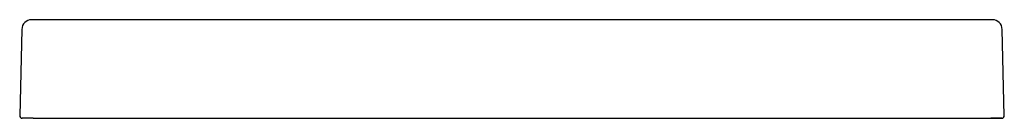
# Model space of a CAD drawing. Header units: millimetres. Extents: x -0.406 to 0.397, y 0 to 0.08.
import ezdxf

# ---------------------------------------------------------------- set-up
doc = ezdxf.new("R2010")
doc.units = ezdxf.units.MM
doc.layers.add('BLOCKS', color=3, linetype='Continuous')

msp = doc.modelspace()

# ---------------------------------------------------------------- linework, layer by layer
at = {"layer": 'BLOCKS', "linetype": 'Continuous'}
for p, q in [((0.38772, 0.08), (-0.39667, 0.08)), ((0.38772, 0.08), (0.35666, 0.08)), ((-0.40467, 0.0722), (-0.40638, 0.00205)), ((0.39743, 0.00205), (0.39571, 0.0722)), ((-0.39543, 0), (-0.40438, 0)), ((-0.39543, 0), (0.39543, 0)), ((0.37648, 0), (0.38647, 0)), ((0.39543, 0), (0.38647, 0))]:
    msp.add_line(p, q, dxfattribs=at)
for centre, radius, start, end in [((-0.39667, 0.072), 0.008, 90, 178.6), ((0.38772, 0.072), 0.008, 1.4, 90), ((-0.40438, 0.002), 0.002, 178.6, 270), ((0.39543, 0.002), 0.002, 270, 1.4)]:
    msp.add_arc(centre, radius, start, end, dxfattribs=at)

doc.saveas('drawing.dxf')
